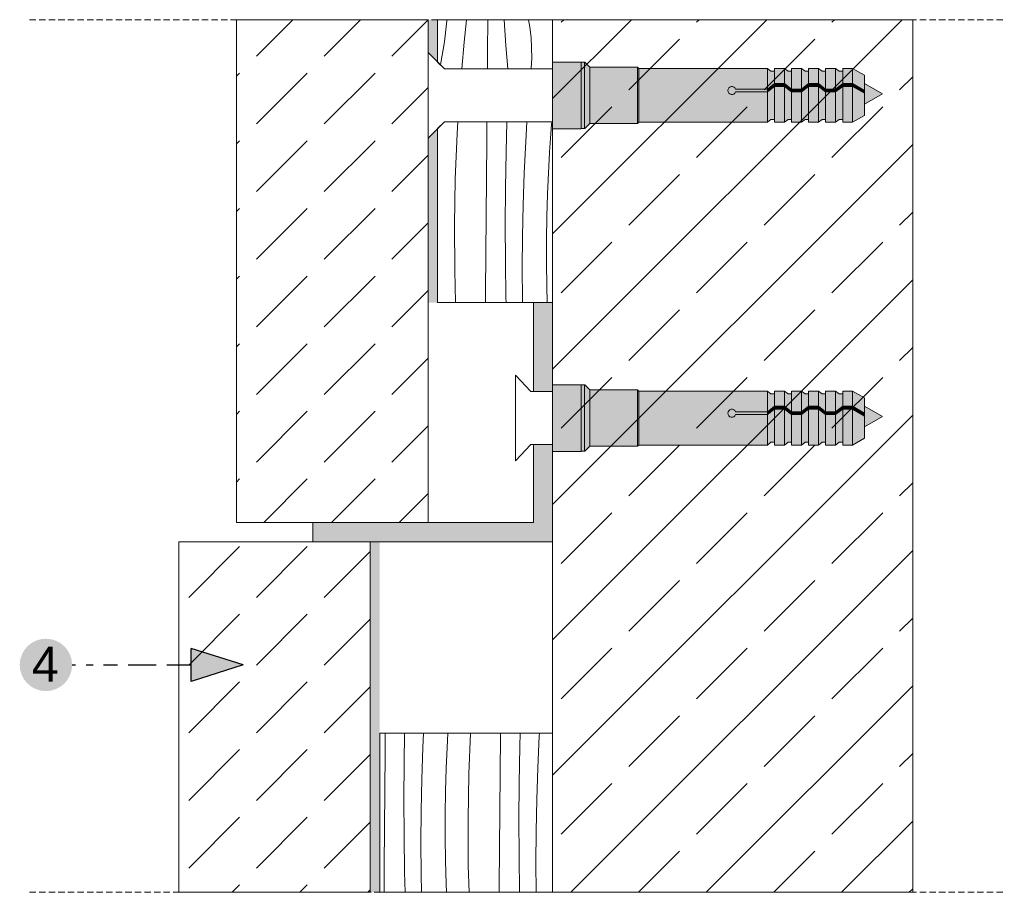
# Model space of a CAD drawing. Header units: millimetres. Extents: x -5600 to 56024, y 506 to 54141.
# Tile 23 of 48: x 50080 to 53165, y 21838 to 24574. Entities that reach past the tile are written whole.
import ezdxf

# ---------------------------------------------------------------- set-up
doc = ezdxf.new("R2010")
doc.units = ezdxf.units.MM
doc.linetypes.add('Hidden Line', pattern=[30.00000000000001, 20, -10.00000000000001])
for name, color, linetype, lineweight in [('2D - Ogolne5', 161, 'Continuous', 25), ('2D Drafting - General102', 254, 'Continuous', 13), ('2D Drafting - General121', 255, 'Continuous', 0), ('2D Drafting - General2', 251, 'Continuous', 15), ('2D Drafting - General5', 161, 'Continuous', 25), ('2D Drafting - General81', 251, 'Continuous', 20), ('Opisy - Tekst121', 255, 'Continuous', 0)]:
    doc.layers.add(name, color=color, linetype=linetype, lineweight=lineweight)
doc.styles.add('GENERATED_STYLE_5', font='arial.ttf')
pattern_1 = [(44.99999999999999, (201435.5955417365, 312747.3087621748), (-212.1320343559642, 212.1320343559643), [225, -75]), (44.99999999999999, (201435.5955417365, 312959.4407965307), (-212.1320343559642, 212.1320343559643), [225, -75])]

# ---------------------------------------------------------------- blocks, each defined once
blk = doc.blocks.new('*X22')
at = {"layer": '2D Drafting - General81', "linetype": 'Continuous'}
for p, q in [((-50008.19780058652, -96080.8728732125), (-50005.66169785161, -96058.83899559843)), ((-50005.66169785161, -96058.83899559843), (-50005.60515640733, -96057.69902214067)), ((-49987.7471648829, -96081.17234380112), (-49985.11387313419, -96057.69902214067)), ((-49962.87712085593, -96063.83852239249), (-49962.7962184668, -96057.69902214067)), ((-49943.96602519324, -96084.65413693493), (-49945.75107377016, -96057.69902214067)), ((-49919.03348105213, -96065.69111268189), (-49920.43440993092, -96057.69902214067)), ((-49963.11883745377, -96084.73189079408), (-49962.87712085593, -96063.83852239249)), ((-49917.7846579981, -96076.34356955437), (-49919.03348105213, -96065.69111268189)), ((-49917.14285957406, -96087.04975894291), (-49917.7846579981, -96076.34356955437)), ((-50012.16056137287, -96102.6953411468), (-50008.19780058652, -96080.8728732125)), ((-49990.21230004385, -96109.06901910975), (-49987.7471648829, -96081.17234380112)), ((-49963.32695611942, -96105.62562087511), (-49963.11883745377, -96084.73189079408)), ((-49942.14717966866, -96109.06901910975), (-49943.96602519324, -96084.65413693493)), ((-49917.11015770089, -96097.7751180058), (-49917.14285957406, -96087.04975894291)), ((-49917.68665795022, -96108.48502201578), (-49917.11015770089, -96097.7751180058)), ((-50012.40428405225, -96104.99799560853), (-50012.16056137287, -96102.6953411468)), ((-49963.35787599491, -96109.06901910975), (-49963.32695611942, -96105.62562087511)), ((-49917.75151423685, -96109.06901910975), (-49917.68665795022, -96108.48502201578))]:
    blk.add_line(p, q, dxfattribs=at)
blk = doc.blocks.new('Wype_nienie_39')
at = {"layer": '2D Drafting - General2', "linetype": 'Continuous'}
for p, q in [((-49895.36329699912, -96057.69902214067), (-50015.36329767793, -96057.69902214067)), ((-50015.36329767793, -96057.69902214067), (-50015.36329767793, -96102.03898198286)), ((-49895.36329699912, -96109.06901910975), (-49895.36329699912, -96057.69902214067)), ((-50015.36329767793, -96102.03898198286), (-50008.33326055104, -96109.06901910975)), ((-50008.33326055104, -96109.06901910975), (-49895.36329699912, -96109.06901910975))]:
    blk.add_line(p, q, dxfattribs=at)
at = {"layer": '2D Drafting - General81', "linetype": 'Continuous'}
blk.add_blockref('*X22', (0, 0), dxfattribs=at)
blk = doc.blocks.new('*X24')
at = {"layer": '2D Drafting - General81', "linetype": 'Continuous'}
for p, q in [((-50070.20090238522, -96823.99595780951), (-50070.02940946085, -96803.26034970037)), ((-50050.34524158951, -96834.2325066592), (-50049.82908444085, -96803.26034970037)), ((-50030.76923708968, -96818.43178578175), (-50030.04993145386, -96803.26034970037)), ((-50005.1540275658, -96810.95132908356), (-50004.68976050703, -96803.26034970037)), ((-49982.78860609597, -96845.81111189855), (-49981.04378877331, -96803.26034970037)), ((-49950.13314113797, -96845.16714363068), (-49949.8077486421, -96805.82318060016)), ((-49949.8077486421, -96805.82318060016), (-49949.78564432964, -96803.26034970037)), ((-49929.64167492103, -96817.25200679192), (-49929.26053945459, -96803.26034970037)), ((-49910.70147584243, -96839.60297160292), (-49909.13645348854, -96806.59386472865)), ((-49909.13645348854, -96806.59386472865), (-49908.93287406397, -96803.26034970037)), ((-50031.88459743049, -96851.45914418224), (-50030.76923708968, -96818.43178578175)), ((-50005.89744325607, -96825.44145130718), (-50005.1540275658, -96810.95132908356)), ((-49930.27748034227, -96855.40369248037), (-49929.64167492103, -96817.25200679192)), ((-50070.51234826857, -96863.3400337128), (-50070.20090238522, -96823.99595780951)), ((-50006.50995670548, -96839.93769689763), (-50005.89744325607, -96825.44145130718)), ((-50050.57776315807, -96872.38878141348), (-50050.34524158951, -96834.2325066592)), ((-50007.23902750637, -96864.07497300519), (-50006.50995670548, -96839.93769689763)), ((-49911.81683618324, -96872.6303300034), (-49910.70147584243, -96839.60297160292)), ((-49983.62083900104, -96893.6219215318), (-49982.78860609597, -96845.81111189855)), ((-49950.44458702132, -96884.51121953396), (-49950.13314113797, -96845.16714363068)), ((-50032.55008890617, -96884.49862893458), (-50031.88459743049, -96851.45914418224)), ((-49930.51000191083, -96893.55996723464), (-49930.27748034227, -96855.40369248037)), ((-50070.8098475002, -96902.68421754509), (-50070.51234826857, -96863.3400337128)), ((-50007.60519006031, -96888.22048122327), (-50007.23902750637, -96864.07497300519)), ((-50050.40697489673, -96910.54538242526), (-50050.57776315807, -96872.38878141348)), ((-49912.48232765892, -96905.66981475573), (-49911.81683618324, -96872.6303300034)), ((-50032.76558809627, -96917.54411261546), (-50032.55008890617, -96884.49862893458)), ((-50007.60836162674, -96912.36876547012), (-50007.60519006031, -96888.22048122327)), ((-49950.74208625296, -96923.85540336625), (-49950.44458702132, -96884.51121953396)), ((-49983.32568317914, -96941.43906293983), (-49983.62083900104, -96893.6219215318)), ((-49930.33921364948, -96931.71656824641), (-49930.51000191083, -96893.55996723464)), ((-50071.09340004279, -96942.0285043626), (-50070.8098475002, -96902.68421754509)), ((-50049.83289588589, -96948.69804684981), (-50050.40697489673, -96910.54538242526)), ((-50007.248541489, -96936.51436903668), (-50007.60836162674, -96912.36876547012)), ((-49912.69782684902, -96938.71529843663), (-49912.48232765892, -96905.66981475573)), ((-50032.53105503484, -96950.58946668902), (-50032.76558809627, -96917.54411261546)), ((-49951.02563879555, -96963.19969018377), (-49950.74208625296, -96923.85540336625)), ((-49929.76898357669, -96969.61343644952), (-49930.33921364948, -96931.71656824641)), ((-50071.28242468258, -96969.61343644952), (-50071.09340004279, -96942.0285043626)), ((-50006.52581095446, -96960.65183581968), (-50007.248541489, -96936.51436903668)), ((-49982.48724627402, -96969.61343644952), (-49983.32568317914, -96941.43906293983)), ((-49912.47853324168, -96969.61343644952), (-49912.69782684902, -96938.71529843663)), ((-50049.29701924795, -96969.61343644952), (-50049.83289588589, -96948.69804684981)), ((-50032.13690616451, -96969.61343644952), (-50032.53105503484, -96950.58946668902)), ((-50006.12257488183, -96969.61343644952), (-50006.52581095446, -96960.65183581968)), ((-49951.06958873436, -96969.61343644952), (-49951.02563879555, -96963.19969018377))]:
    blk.add_line(p, q, dxfattribs=at)
blk = doc.blocks.new('Wype_nienie_40')
at = {"layer": '2D Drafting - General2', "linetype": 'Continuous'}
for p, q in [((-49895.36329700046, -96803.26034970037), (-50075.80819485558, -96803.26034970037)), ((-50075.80819485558, -96803.26034970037), (-50075.80819485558, -96969.61343644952)), ((-49895.36329700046, -96969.61343644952), (-49895.36329700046, -96803.26034970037)), ((-50075.80819485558, -96969.61343644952), (-49895.36329700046, -96969.61343644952))]:
    blk.add_line(p, q, dxfattribs=at)
at = {"layer": '2D Drafting - General81', "linetype": 'Continuous'}
blk.add_blockref('*X24', (0, 0), dxfattribs=at)
blk = doc.blocks.new('*X54')
at = {"layer": '2D Drafting - General81', "linetype": 'Continuous'}
for p, q in [((-49995.04127922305, -96176.52321882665), (-49994.26308725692, -96164.48621750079)), ((-49964.01958078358, -96184.31318854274), (-49963.84857396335, -96164.48621750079)), ((-49943.85350706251, -96195.74201473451), (-49943.00209305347, -96164.48621750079)), ((-49923.34828563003, -96185.08387267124), (-49922.09037656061, -96164.48621750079)), ((-49897.41881360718, -96181.65537603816), (-49896.28309774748, -96167.19071363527)), ((-49896.28309774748, -96167.19071363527), (-49896.0461544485, -96164.48621750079)), ((-49997.00043823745, -96224.30111984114), (-49995.04127922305, -96176.52321882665)), ((-49898.42384117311, -96196.1297060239), (-49897.41881360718, -96181.65537603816)), ((-49964.34497327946, -96223.65715157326), (-49964.01958078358, -96184.31318854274)), ((-49924.91330798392, -96218.0929795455), (-49923.34828563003, -96185.08387267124)), ((-49944.48931248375, -96233.89370042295), (-49943.85350706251, -96195.74201473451)), ((-49899.29809846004, -96210.61252284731), (-49898.42384117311, -96196.1297060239)), ((-49900.04151415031, -96225.10264507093), (-49899.29809846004, -96210.61252284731)), ((-49964.65641916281, -96263.00122747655), (-49964.34497327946, -96223.65715157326)), ((-49926.02866832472, -96251.12033794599), (-49924.91330798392, -96218.0929795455)), ((-49997.83267114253, -96272.1119294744), (-49997.00043823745, -96224.30111984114)), ((-49944.72183405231, -96272.04997517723), (-49944.48931248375, -96233.89370042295)), ((-49900.65402759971, -96239.59889066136), (-49900.04151415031, -96225.10264507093)), ((-49901.38309840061, -96263.73616676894), (-49900.65402759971, -96239.59889066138)), ((-49926.6941598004, -96284.15982269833), (-49926.02866832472, -96251.12033794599)), ((-49964.95391839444, -96302.34541130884), (-49964.65641916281, -96263.00122747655)), ((-49901.74926095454, -96287.88167498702), (-49901.38309840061, -96263.73616676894)), ((-49997.53751532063, -96319.92907088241), (-49997.83267114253, -96272.1119294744)), ((-49944.55104579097, -96310.206576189), (-49944.72183405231, -96272.04997517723)), ((-49926.9096589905, -96317.20530637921), (-49926.6941598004, -96284.15982269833)), ((-49901.75243252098, -96312.02995923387), (-49901.74926095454, -96287.88167498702)), ((-49965.23747093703, -96341.68969812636), (-49964.95391839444, -96302.34541130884)), ((-49943.97696678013, -96348.35924061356), (-49944.55104579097, -96310.206576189)), ((-49901.39261238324, -96336.17556280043), (-49901.75243252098, -96312.02995923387)), ((-49996.54561485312, -96353.26034970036), (-49997.53751532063, -96319.92907088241)), ((-49926.67512592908, -96350.25066045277), (-49926.9096589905, -96317.20530637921)), ((-49900.88105509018, -96353.26034970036), (-49901.39261238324, -96336.17556280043)), ((-49965.31675836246, -96353.26034970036), (-49965.23747093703, -96341.68969812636)), ((-49943.85139465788, -96353.26034970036), (-49943.97696678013, -96348.35924061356)), ((-49926.6127695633, -96353.26034970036), (-49926.67512592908, -96350.25066045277))]:
    blk.add_line(p, q, dxfattribs=at)
blk = doc.blocks.new('Wype_nienie_60')
at = {"layer": '2D Drafting - General2', "linetype": 'Continuous'}
for p, q in [((-50008.33326055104, -96164.48621750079), (-50015.36329767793, -96171.51625462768)), ((-50015.36329767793, -96171.51625462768), (-50015.36329767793, -96353.26034970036)), ((-49895.36329699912, -96164.48621750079), (-50008.33326055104, -96164.48621750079)), ((-49895.36329699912, -96353.26034970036), (-49895.36329699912, -96164.48621750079)), ((-50015.36329767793, -96353.26034970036), (-49895.36329699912, -96353.26034970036))]:
    blk.add_line(p, q, dxfattribs=at)
at = {"layer": '2D Drafting - General81', "linetype": 'Continuous'}
blk.add_blockref('*X54', (0, 0), dxfattribs=at)

msp = doc.modelspace()

# ---------------------------------------------------------------- hatches: boundary and pattern name
at = {"layer": '2D - Ogolne5', "linetype": 'Continuous'}
msp.add_hatch(color=256, dxfattribs=at).paths.add_polyline_path([(50079.73709619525, 22551.34624029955, 0.9999999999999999), (50244.04111399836, 22551.34624029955, 0.9999999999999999)], flags=0)
at = {"layer": '2D Drafting - General102', "linetype": 'Continuous'}
for points in [[(51749.50565156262, 23687.52771493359), (51689.50565007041, 23687.52771493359), (51689.50565007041, 23408.38436351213), (51749.50565156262, 23408.38436351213)], [(50998.17095716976, 22937.52771307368), (51749.50565156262, 22937.52771307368), (51749.50565156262, 23242.13277587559), (51689.50565007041, 23242.13277587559), (51689.50565007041, 22997.527714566), (50998.17095716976, 22997.527714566)]]:
    msp.add_hatch(color=256, dxfattribs=at).paths.add_polyline_path(points)
at = {"layer": '2D Drafting - General121', "linetype": 'Continuous'}
for points in [[(51749.50565073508, 24232.46805912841), (51749.50565073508, 24342.49988016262), (51749.50565073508, 24441.48375076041), (51839.50562670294, 24441.48375076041), (51839.50562670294, 24333.72207359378), (51839.50562670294, 24232.46805912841)], [(51839.50562670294, 24232.46805912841), (51749.50565073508, 24232.46805912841), (51749.50565073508, 24342.49988016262), (51749.50565073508, 24441.48375076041), (51839.50562670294, 24441.48375076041), (51839.50562670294, 24330.8728601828)], [(51839.50562670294, 24232.759314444), (51839.50562670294, 24330.8728601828), (51839.50562670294, 24403.93484974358), (51839.50562670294, 24441.48375076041), (51850.0460229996, 24441.4837529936), (51850.0460229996, 24232.759314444)], [(51850.0460229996, 24232.759314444), (51850.0460229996, 24441.4837529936), (51850.57261102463, 24441.4837529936), (51866.81325336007, 24425.24311065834), (51866.81325336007, 24248.99995677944), (51850.57261102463, 24232.759314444)], [(51866.81325336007, 24248.70870146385), (51866.81325336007, 24425.24311065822), (52016.0402040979, 24425.24311065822), (52016.0402040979, 24248.70870146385)], [(52016.0402040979, 24248.70870146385), (52016.0402040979, 24425.24311065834), (52019.7766186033, 24421.50669615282), (52019.7766186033, 24252.44511596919)], [(52445.35703245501, 24412.63069759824), (52445.35703245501, 24373.77751153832), (52423.03319909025, 24356.53805781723), (52423.03319909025, 24421.50669615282), (52434.26203426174, 24412.63069759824)], [(52476.42302739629, 24421.50669615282), (52476.42302739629, 24373.77751153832), (52445.35703245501, 24373.77751153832), (52445.35703245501, 24421.50669615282)], [(52498.74686076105, 24412.63069759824), (52498.74686076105, 24356.53805781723), (52476.42302739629, 24373.77751153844), (52476.42302739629, 24421.50669615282), (52487.65186256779, 24412.63069759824)], [(52529.81285570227, 24421.50669615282), (52529.81285570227, 24356.53805781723), (52498.74686076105, 24356.53805781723), (52498.74686076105, 24421.50669615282)], [(52529.81285570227, 24356.53805781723), (52529.81285570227, 24421.50669615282), (52541.04169087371, 24412.63069759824), (52552.13668906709, 24412.63069759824), (52552.13668906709, 24373.77751153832)], [(52583.20268400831, 24421.50669615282), (52583.20268400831, 24373.77751153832), (52552.13668906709, 24373.77751153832), (52552.13668906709, 24421.50669615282)], [(52605.52651737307, 24412.63069759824), (52605.52651737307, 24356.53805781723), (52583.20268400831, 24373.77751153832), (52583.20268400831, 24421.50669615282), (52594.43151917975, 24412.63069759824)], [(52636.59251231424, 24421.50669615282), (52636.59251231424, 24356.53805781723), (52605.52651737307, 24356.53805781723), (52605.52651737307, 24421.50669615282)], [(52658.91634567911, 24412.63069759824), (52658.91634567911, 24373.77751153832), (52636.59251231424, 24356.53805781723), (52636.59251231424, 24421.50669615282), (52647.82134748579, 24412.63069759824)], [(52658.91634567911, 24373.77751153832), (52658.91634567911, 24421.50669615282), (52689.98234062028, 24421.50669615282), (52689.98234062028, 24373.77751153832)], [(52727.12332755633, 24352.33415273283), (52689.98234062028, 24373.77751153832), (52689.98234062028, 24421.50669615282), (52727.12332755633, 24400.06333734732)], [(52423.03319909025, 24356.53805781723), (52445.35703245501, 24373.77751153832), (52445.35703245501, 24364.90151298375), (52423.03319909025, 24347.66205926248)], [(52445.35703245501, 24261.32111452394), (52434.26203426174, 24261.32111452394), (52423.03319909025, 24252.44511596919), (52423.03319909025, 24347.66205926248), (52445.35703245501, 24364.90151298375)], [(52445.35703245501, 24373.77751153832), (52476.42302739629, 24373.77751153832), (52476.42302739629, 24364.90151298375), (52445.35703245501, 24364.90151298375)], [(52445.35703245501, 24252.44511596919), (52445.35703245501, 24364.90151298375), (52476.42302739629, 24364.90151298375), (52476.42302739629, 24252.44511596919)], [(52498.74686076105, 24347.66205926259), (52476.42302739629, 24364.90151298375), (52476.42302739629, 24373.77751153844), (52498.74686076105, 24356.53805781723)], [(52498.74686076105, 24261.32111452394), (52487.65186256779, 24261.32111452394), (52476.42302739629, 24252.44511596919), (52476.42302739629, 24364.90151298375), (52498.74686076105, 24347.66205926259)], [(52498.74686076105, 24356.53805781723), (52529.81285570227, 24356.53805781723), (52529.81285570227, 24347.66205926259), (52498.74686076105, 24347.66205926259)], [(52498.74686076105, 24252.44511596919), (52498.74686076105, 24347.66205926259), (52529.81285570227, 24347.66205926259), (52529.81285570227, 24252.44511596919)], [(52552.13668906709, 24364.90151298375), (52529.81285570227, 24347.66205926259), (52529.81285570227, 24356.53805781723), (52552.13668906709, 24373.77751153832)], [(52552.13668906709, 24261.32111452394), (52541.04169087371, 24261.32111452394), (52529.81285570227, 24252.44511596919), (52529.81285570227, 24347.66205926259), (52552.13668906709, 24364.90151298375)], [(52583.20268400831, 24364.90151298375), (52552.13668906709, 24364.90151298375), (52552.13668906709, 24373.77751153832), (52583.20268400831, 24373.77751153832)], [(52583.20268400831, 24252.44511596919), (52552.13668906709, 24252.44511596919), (52552.13668906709, 24364.90151298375), (52583.20268400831, 24364.90151298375)], [(52605.52651737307, 24347.66205926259), (52583.20268400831, 24364.90151298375), (52583.20268400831, 24373.77751153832), (52605.52651737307, 24356.53805781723)], [(52605.52651737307, 24261.32111452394), (52594.43151917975, 24261.32111452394), (52583.20268400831, 24252.44511596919), (52583.20268400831, 24364.90151298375), (52605.52651737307, 24347.66205926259)], [(52605.52651737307, 24356.53805781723), (52636.59251231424, 24356.53805781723), (52636.59251231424, 24347.66205926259), (52605.52651737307, 24347.66205926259)], [(52636.59251231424, 24252.44511596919), (52605.52651737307, 24252.44511596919), (52605.52651737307, 24347.66205926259), (52636.59251231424, 24347.66205926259)], [(52636.59251231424, 24356.53805781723), (52658.91634567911, 24373.77751153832), (52658.91634567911, 24364.90151298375), (52636.59251231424, 24347.66205926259)], [(52658.91634567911, 24261.32111452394), (52647.82134748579, 24261.32111452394), (52636.59251231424, 24252.44511596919), (52636.59251231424, 24347.66205926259), (52658.91634567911, 24364.90151298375)], [(52658.91634567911, 24373.77751153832), (52689.98234062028, 24373.77751153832), (52689.98234062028, 24364.90151298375), (52658.91634567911, 24364.90151298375)], [(52658.91634567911, 24252.44511596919), (52658.91634567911, 24364.90151298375), (52689.98234062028, 24364.90151298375), (52689.98234062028, 24252.44511596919)], [(52727.12332755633, 24343.45815417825), (52689.98234062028, 24364.90151298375), (52689.98234062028, 24373.77751153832), (52727.12332755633, 24352.33415273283)], [(52727.12332755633, 24273.88847477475), (52689.98234062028, 24252.44511596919), (52689.98234062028, 24364.90151298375), (52727.12332755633, 24343.45815417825)], [(52783.30680139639, 24342.20862484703), (52727.12332755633, 24309.77108110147), (52727.12332755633, 24374.64616859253)], [(51749.50565156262, 23220.75072202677), (51749.50565156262, 23330.78254306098), (51749.50565156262, 23429.76641365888), (51839.50562753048, 23429.76641365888), (51839.50562753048, 23322.00473649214), (51839.50562753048, 23220.75072202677)], [(51839.50562753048, 23220.75072202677), (51749.50565156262, 23220.75072202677), (51749.50565156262, 23330.78254306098), (51749.50565156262, 23429.76641365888), (51839.50562753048, 23429.76641365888), (51839.50562753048, 23319.15552308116)], [(51839.50562753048, 23221.04197734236), (51839.50562753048, 23319.15552308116), (51839.50562753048, 23392.21751264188), (51839.50562753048, 23429.76641365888), (51850.04602382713, 23429.76641589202), (51850.04602382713, 23221.04197734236)], [(51850.04602382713, 23221.04197734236), (51850.04602382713, 23429.76641589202), (51850.57261185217, 23429.76641589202), (51866.81325418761, 23413.5257735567), (51866.81325418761, 23237.2826196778), (51850.57261185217, 23221.04197734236)], [(51866.81325418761, 23236.99136436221), (51866.81325418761, 23413.5257735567), (52016.04020492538, 23413.5257735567), (52016.04020492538, 23236.99136436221)], [(52016.04020492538, 23236.99136436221), (52016.04020492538, 23413.5257735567), (52019.77661943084, 23409.78935905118), (52019.77661943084, 23240.72777886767)], [(52445.35703328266, 23400.9133604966), (52445.35703328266, 23362.06017443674), (52423.03319991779, 23344.82072071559), (52423.03319991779, 23409.78935905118), (52434.26203508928, 23400.9133604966)], [(52476.42302822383, 23409.78935905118), (52476.42302822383, 23362.06017443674), (52445.35703328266, 23362.06017443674), (52445.35703328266, 23409.78935905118)], [(52498.74686158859, 23400.9133604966), (52498.74686158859, 23344.82072071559), (52476.42302822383, 23362.06017443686), (52476.42302822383, 23409.78935905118), (52487.65186339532, 23400.9133604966)], [(52529.81285652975, 23409.78935905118), (52529.81285652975, 23344.82072071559), (52498.74686158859, 23344.82072071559), (52498.74686158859, 23409.78935905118)], [(52529.81285652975, 23344.82072071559), (52529.81285652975, 23409.78935905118), (52541.04169170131, 23400.9133604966), (52552.13668989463, 23400.9133604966), (52552.13668989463, 23362.06017443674)], [(52583.20268483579, 23409.78935905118), (52583.20268483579, 23362.06017443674), (52552.13668989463, 23362.06017443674), (52552.13668989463, 23409.78935905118)], [(52605.52651820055, 23400.9133604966), (52605.52651820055, 23344.82072071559), (52583.20268483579, 23362.06017443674), (52583.20268483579, 23409.78935905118), (52594.43152000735, 23400.9133604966)], [(52636.59251314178, 23409.78935905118), (52636.59251314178, 23344.82072071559), (52605.52651820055, 23344.82072071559), (52605.52651820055, 23409.78935905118)], [(52658.91634650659, 23400.9133604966), (52658.91634650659, 23362.06017443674), (52636.59251314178, 23344.82072071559), (52636.59251314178, 23409.78935905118), (52647.82134831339, 23400.9133604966)], [(52658.91634650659, 23362.06017443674), (52658.91634650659, 23409.78935905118), (52689.98234144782, 23409.78935905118), (52689.98234144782, 23362.06017443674)], [(52727.12332838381, 23340.61681563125), (52689.98234144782, 23362.06017443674), (52689.98234144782, 23409.78935905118), (52727.12332838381, 23388.34600024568)], [(52423.03319991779, 23344.82072071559), (52445.35703328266, 23362.06017443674), (52445.35703328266, 23353.18417588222), (52423.03319991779, 23335.9447221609)], [(52445.35703328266, 23362.06017443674), (52476.42302822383, 23362.06017443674), (52476.42302822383, 23353.18417588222), (52445.35703328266, 23353.18417588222)], [(52498.74686158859, 23335.94472216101), (52476.42302822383, 23353.18417588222), (52476.42302822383, 23362.06017443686), (52498.74686158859, 23344.82072071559)], [(52552.13668989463, 23353.18417588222), (52529.81285652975, 23335.94472216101), (52529.81285652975, 23344.82072071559), (52552.13668989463, 23362.06017443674)], [(52583.20268483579, 23353.18417588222), (52552.13668989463, 23353.18417588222), (52552.13668989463, 23362.06017443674), (52583.20268483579, 23362.06017443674)], [(52605.52651820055, 23335.94472216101), (52583.20268483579, 23353.18417588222), (52583.20268483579, 23362.06017443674), (52605.52651820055, 23344.82072071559)], [(52636.59251314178, 23344.82072071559), (52658.91634650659, 23362.06017443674), (52658.91634650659, 23353.18417588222), (52636.59251314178, 23335.94472216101)], [(52658.91634650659, 23362.06017443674), (52689.98234144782, 23362.06017443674), (52689.98234144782, 23353.18417588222), (52658.91634650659, 23353.18417588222)], [(52727.12332838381, 23331.74081707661), (52689.98234144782, 23353.18417588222), (52689.98234144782, 23362.06017443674), (52727.12332838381, 23340.61681563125)], [(52783.30680222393, 23330.49128774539), (52727.12332838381, 23298.05374399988), (52727.12332838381, 23362.92883149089)], [(52445.35703328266, 23249.6037774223), (52434.26203508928, 23249.6037774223), (52423.03319991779, 23240.72777886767), (52423.03319991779, 23335.9447221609), (52445.35703328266, 23353.18417588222)], [(52445.35703328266, 23240.72777886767), (52445.35703328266, 23353.18417588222), (52476.42302822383, 23353.18417588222), (52476.42302822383, 23240.72777886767)], [(52498.74686158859, 23249.6037774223), (52487.65186339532, 23249.6037774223), (52476.42302822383, 23240.72777886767), (52476.42302822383, 23353.18417588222), (52498.74686158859, 23335.94472216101)], [(52498.74686158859, 23344.82072071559), (52529.81285652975, 23344.82072071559), (52529.81285652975, 23335.94472216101), (52498.74686158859, 23335.94472216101)], [(52498.74686158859, 23240.72777886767), (52498.74686158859, 23335.94472216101), (52529.81285652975, 23335.94472216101), (52529.81285652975, 23240.72777886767)], [(52552.13668989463, 23249.6037774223), (52541.04169170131, 23249.6037774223), (52529.81285652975, 23240.72777886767), (52529.81285652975, 23335.94472216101), (52552.13668989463, 23353.18417588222)], [(52583.20268483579, 23240.72777886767), (52552.13668989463, 23240.72777886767), (52552.13668989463, 23353.18417588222), (52583.20268483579, 23353.18417588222)], [(52605.52651820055, 23249.6037774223), (52594.43152000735, 23249.6037774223), (52583.20268483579, 23240.72777886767), (52583.20268483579, 23353.18417588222), (52605.52651820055, 23335.94472216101)], [(52605.52651820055, 23344.82072071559), (52636.59251314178, 23344.82072071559), (52636.59251314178, 23335.94472216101), (52605.52651820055, 23335.94472216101)], [(52636.59251314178, 23240.72777886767), (52605.52651820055, 23240.72777886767), (52605.52651820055, 23335.94472216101), (52636.59251314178, 23335.94472216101)], [(52658.91634650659, 23249.6037774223), (52647.82134831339, 23249.6037774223), (52636.59251314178, 23240.72777886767), (52636.59251314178, 23335.94472216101), (52658.91634650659, 23353.18417588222)], [(52658.91634650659, 23240.72777886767), (52658.91634650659, 23353.18417588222), (52689.98234144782, 23353.18417588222), (52689.98234144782, 23240.72777886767)], [(52727.12332838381, 23262.17113767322), (52689.98234144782, 23240.72777886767), (52689.98234144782, 23353.18417588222), (52727.12332838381, 23331.74081707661)]]:
    msp.add_hatch(color=256, dxfattribs=at).paths.add_polyline_path(points)
h = msp.add_hatch(color=256, dxfattribs=at)
edge = h.paths.add_edge_path()
edge.add_line((52019.7766186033, 24252.44511596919), (52019.7766186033, 24421.50669615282))
edge.add_line((52019.7766186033, 24421.50669615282), (52423.03319909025, 24421.50669615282))
edge.add_line((52423.03319909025, 24421.50669615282), (52423.03319909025, 24356.53805781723))
edge.add_line((52423.03319909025, 24356.53805781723), (52323.10734887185, 24356.53805781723))
edge.add_arc((52311.36352356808, 24352.10005853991), 12.55441238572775, 20.70161155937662, 339.2983884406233)
edge.add_line((52323.10734887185, 24347.66205926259), (52423.03319909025, 24347.66205926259))
edge.add_line((52423.03319909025, 24347.66205926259), (52423.03319909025, 24252.44511596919))
edge.add_line((52423.03319909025, 24252.44511596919), (52019.7766186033, 24252.44511596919))
h = msp.add_hatch(color=256, dxfattribs=at)
edge = h.paths.add_edge_path()
edge.add_line((52423.03319909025, 24347.66205926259), (52323.10734887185, 24347.66205926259))
edge.add_arc((52311.36352356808, 24352.10005853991), 12.55441238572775, 20.701611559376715, 339.29838844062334, ccw=False)
edge.add_line((52323.10734887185, 24356.53805781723), (52423.03319909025, 24356.53805781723))
edge.add_line((52423.03319909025, 24356.53805781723), (52423.03319909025, 24347.66205926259))
h = msp.add_hatch(color=256, dxfattribs=at)
edge = h.paths.add_edge_path()
edge.add_line((52019.77661943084, 23240.72777886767), (52019.77661943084, 23409.78935905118))
edge.add_line((52019.77661943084, 23409.78935905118), (52423.03319991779, 23409.78935905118))
edge.add_line((52423.03319991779, 23409.78935905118), (52423.03319991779, 23344.82072071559))
edge.add_line((52423.03319991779, 23344.82072071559), (52323.10734969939, 23344.82072071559))
edge.add_arc((52311.36352439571, 23340.3827214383), 12.55441238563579, 20.70161155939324, 339.2983884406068)
edge.add_line((52323.10734969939, 23335.94472216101), (52423.03319991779, 23335.94472216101))
edge.add_line((52423.03319991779, 23335.94472216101), (52423.03319991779, 23240.72777886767))
edge.add_line((52423.03319991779, 23240.72777886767), (52019.77661943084, 23240.72777886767))
h = msp.add_hatch(color=256, dxfattribs=at)
edge = h.paths.add_edge_path()
edge.add_line((52423.03319991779, 23335.94472216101), (52323.10734969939, 23335.94472216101))
edge.add_arc((52311.36352439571, 23340.3827214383), 12.55441238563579, 20.7016115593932, 339.2983884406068, ccw=False)
edge.add_line((52323.10734969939, 23344.82072071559), (52423.03319991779, 23344.82072071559))
edge.add_line((52423.03319991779, 23344.82072071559), (52423.03319991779, 23335.94472216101))
at = {"layer": '2D Drafting - General5', "linetype": 'Continuous'}
msp.add_hatch(color=256, dxfattribs=at).paths.add_polyline_path([(50617.51951242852, 22603.17355208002), (50617.51951242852, 22499.51892851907), (50779.81564782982, 22551.34624029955)], flags=0)
at = {"layer": '2D Drafting - General81', "linetype": 'Continuous'}
h = msp.add_hatch(dxfattribs=at)
h.set_pattern_fill('BETON', color=256, scale=3, style=0, pattern_type=2)
h.set_pattern_definition(pattern_1)
h.paths.add_polyline_path([(50759.50563962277, 22997.52771307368), (51359.50565073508, 22997.52771307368), (51359.50565073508, 23524.99444174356), (51359.50565073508, 24574.21169575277), (50759.50563962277, 24574.21169575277), (50759.50563962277, 23524.99444174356)])
for points in [[(51389.50565909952, 24574.21169575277), (51359.50565073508, 24574.21169575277), (51359.50565073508, 24471.19181055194), (51389.50565909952, 24441.1918021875)], [(51359.50565073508, 23687.52771307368), (51389.50565909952, 23687.52771307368), (51389.50565909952, 24232.76000222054), (51359.50565073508, 24202.76001755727)], [(51208.17095937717, 22937.52771307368), (51178.17095716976, 22937.52771307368), (51178.17095716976, 21838.46845282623), (51208.17095716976, 21838.46845282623)]]:
    msp.add_hatch(color=256, dxfattribs=at).paths.add_polyline_path(points, flags=0)
h = msp.add_hatch(dxfattribs=at)
h.set_pattern_fill('SOLID___DASHED', color=256, scale=3, style=0, pattern_type=2)
h.set_pattern_definition([(44.99999999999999, (201435.5955417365, 312747.3087621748), (-212.1320343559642, 212.1320343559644), []), (44.99999999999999, (201329.5295245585, 312853.3747793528), (-212.1320343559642, 212.1320343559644), [225, -75])])
h.paths.add_polyline_path([(51749.50565073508, 21838.46849188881), (51900.95122996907, 21838.46849188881), (52878.75610060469, 21838.46849188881), (52878.75610060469, 24574.21169575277), (51900.95122996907, 24574.21169575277), (51752.11893771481, 24574.21169575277), (51749.50565073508, 24574.21169575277)])
h = msp.add_hatch(dxfattribs=at)
h.set_pattern_fill('BETON', color=256, scale=3, style=0, pattern_type=2)
h.set_pattern_definition(pattern_1)
h.paths.add_polyline_path([(51178.17095716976, 21838.46845282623), (51178.17095716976, 22937.52771307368), (50578.17094605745, 22937.52771307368), (50578.17094605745, 21838.46845282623)])

# ---------------------------------------------------------------- linework, layer by layer
at = {"layer": '2D - Ogolne5', "linetype": 'Continuous'}
for p, q in [((50617.51951242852, 22499.51892851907), (50617.51951242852, 22603.17355208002)), ((50779.81564782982, 22551.34624029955), (50617.51951242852, 22603.17355208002)), ((50244.04111399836, 22551.34624029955), (50255.02004492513, 22551.34624029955)), ((50287.95683770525, 22551.34624029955), (50309.91469955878, 22551.34624029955)), ((50342.8514923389, 22551.34624029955), (50386.76721604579, 22551.34624029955)), ((50419.70400882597, 22551.34624029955), (50507.53545623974, 22551.34624029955)), ((50540.47224901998, 22551.34624029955), (50617.51951242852, 22551.34624029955)), ((50779.81564782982, 22551.34624029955), (50617.51951242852, 22499.51892851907))]:
    msp.add_line(p, q, dxfattribs=at)
at = {"layer": '2D Drafting - General2', "linetype": 'Hidden Line'}
for p, q in [((50110.74411460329, 24574.21168606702), (53165.4809600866, 24574.21168606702)), ((50110.74411460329, 21838.46845282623), (53165.4809600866, 21838.46845282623))]:
    msp.add_line(p, q, dxfattribs=at)
at = {"layer": '2D Drafting - General2', "linetype": 'Continuous'}
for p, q in [((51359.50565073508, 24471.19180538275), (51359.50565073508, 24336.97590606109)), ((51410.59575786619, 24420.10169825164), (51359.50565073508, 24471.19180538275)), ((51749.50565073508, 24420.10169825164), (51410.59575786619, 24420.10169825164)), ((51359.50565073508, 24202.76000673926), (51359.50565073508, 24336.97590606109)), ((51410.59575786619, 24253.85011387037), (51359.50565073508, 24202.76000673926)), ((51749.50565073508, 24253.85011387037), (51410.59575786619, 24253.85011387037)), ((51633.54145121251, 23459.47446828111), (51633.54145121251, 23325.25856895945)), ((51681.63155834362, 23408.38436115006), (51633.54145121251, 23459.47446828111)), ((51749.50565156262, 23408.38436115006), (51681.63155834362, 23408.38436115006)), ((51633.54145121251, 23191.04266963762), (51633.54145121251, 23325.25856895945)), ((51681.63155834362, 23242.13277676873), (51633.54145121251, 23191.04266963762)), ((51749.50565156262, 23242.13277676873), (51681.63155834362, 23242.13277676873))]:
    msp.add_line(p, q, dxfattribs=at)
at = {"layer": '2D Drafting - General2', "linetype": 'Continuous', "flags": 128}
for points in [[(50759.50563962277, 22997.52771307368), (51359.50565073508, 22997.52771307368), (51359.50565073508, 23524.99444174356), (51359.50565073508, 24574.21169575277), (50759.50563962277, 24574.21169575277), (50759.50563962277, 23524.99444174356)], [(51749.50565073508, 21838.46849188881), (51900.95122996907, 21838.46849188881), (52878.75610060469, 21838.46849188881), (52878.75610060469, 24574.21169575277), (51900.95122996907, 24574.21169575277), (51752.11893771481, 24574.21169575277), (51749.50565073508, 24574.21169575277)], [(51749.50565073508, 24232.46805912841), (51749.50565073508, 24342.49988016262), (51749.50565073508, 24441.48375076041), (51839.50562670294, 24441.48375076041), (51839.50562670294, 24333.72207359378), (51839.50562670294, 24232.46805912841)], [(51839.50562670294, 24232.46805912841), (51749.50565073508, 24232.46805912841), (51749.50565073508, 24342.49988016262), (51749.50565073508, 24441.48375076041), (51839.50562670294, 24441.48375076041), (51839.50562670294, 24330.8728601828)], [(51839.50562670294, 24232.759314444), (51839.50562670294, 24330.8728601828), (51839.50562670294, 24403.93484974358), (51839.50562670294, 24441.48375076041), (51850.0460229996, 24441.4837529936), (51850.0460229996, 24232.759314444)], [(51850.0460229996, 24232.759314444), (51850.0460229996, 24441.4837529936), (51850.57261102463, 24441.4837529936), (51866.81325336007, 24425.24311065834), (51866.81325336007, 24248.99995677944), (51850.57261102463, 24232.759314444)], [(51866.81325336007, 24248.70870146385), (51866.81325336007, 24425.24311065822), (52016.0402040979, 24425.24311065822), (52016.0402040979, 24248.70870146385)], [(52016.0402040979, 24248.70870146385), (52016.0402040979, 24425.24311065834), (52019.7766186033, 24421.50669615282), (52019.7766186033, 24252.44511596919)], [(52445.35703245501, 24412.63069759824), (52445.35703245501, 24373.77751153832), (52423.03319909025, 24356.53805781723), (52423.03319909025, 24421.50669615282), (52434.26203426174, 24412.63069759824)], [(52476.42302739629, 24421.50669615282), (52476.42302739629, 24373.77751153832), (52445.35703245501, 24373.77751153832), (52445.35703245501, 24421.50669615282)], [(52498.74686076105, 24412.63069759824), (52498.74686076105, 24356.53805781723), (52476.42302739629, 24373.77751153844), (52476.42302739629, 24421.50669615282), (52487.65186256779, 24412.63069759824)], [(52529.81285570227, 24421.50669615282), (52529.81285570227, 24356.53805781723), (52498.74686076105, 24356.53805781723), (52498.74686076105, 24421.50669615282)], [(52529.81285570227, 24356.53805781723), (52529.81285570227, 24421.50669615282), (52541.04169087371, 24412.63069759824), (52552.13668906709, 24412.63069759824), (52552.13668906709, 24373.77751153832)], [(52583.20268400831, 24421.50669615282), (52583.20268400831, 24373.77751153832), (52552.13668906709, 24373.77751153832), (52552.13668906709, 24421.50669615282)], [(52605.52651737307, 24412.63069759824), (52605.52651737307, 24356.53805781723), (52583.20268400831, 24373.77751153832), (52583.20268400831, 24421.50669615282), (52594.43151917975, 24412.63069759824)], [(52636.59251231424, 24421.50669615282), (52636.59251231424, 24356.53805781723), (52605.52651737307, 24356.53805781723), (52605.52651737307, 24421.50669615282)], [(52658.91634567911, 24412.63069759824), (52658.91634567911, 24373.77751153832), (52636.59251231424, 24356.53805781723), (52636.59251231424, 24421.50669615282), (52647.82134748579, 24412.63069759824)], [(52658.91634567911, 24373.77751153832), (52658.91634567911, 24421.50669615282), (52689.98234062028, 24421.50669615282), (52689.98234062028, 24373.77751153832)], [(52727.12332755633, 24352.33415273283), (52689.98234062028, 24373.77751153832), (52689.98234062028, 24421.50669615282), (52727.12332755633, 24400.06333734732)], [(52423.03319909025, 24356.53805781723), (52445.35703245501, 24373.77751153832), (52445.35703245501, 24364.90151298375), (52423.03319909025, 24347.66205926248)], [(52445.35703245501, 24261.32111452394), (52434.26203426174, 24261.32111452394), (52423.03319909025, 24252.44511596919), (52423.03319909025, 24347.66205926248), (52445.35703245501, 24364.90151298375)], [(52445.35703245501, 24373.77751153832), (52476.42302739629, 24373.77751153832), (52476.42302739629, 24364.90151298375), (52445.35703245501, 24364.90151298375)], [(52445.35703245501, 24252.44511596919), (52445.35703245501, 24364.90151298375), (52476.42302739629, 24364.90151298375), (52476.42302739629, 24252.44511596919)], [(52498.74686076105, 24347.66205926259), (52476.42302739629, 24364.90151298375), (52476.42302739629, 24373.77751153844), (52498.74686076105, 24356.53805781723)], [(52498.74686076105, 24261.32111452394), (52487.65186256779, 24261.32111452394), (52476.42302739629, 24252.44511596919), (52476.42302739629, 24364.90151298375), (52498.74686076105, 24347.66205926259)], [(52498.74686076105, 24356.53805781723), (52529.81285570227, 24356.53805781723), (52529.81285570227, 24347.66205926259), (52498.74686076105, 24347.66205926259)], [(52498.74686076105, 24252.44511596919), (52498.74686076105, 24347.66205926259), (52529.81285570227, 24347.66205926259), (52529.81285570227, 24252.44511596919)], [(52552.13668906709, 24364.90151298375), (52529.81285570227, 24347.66205926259), (52529.81285570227, 24356.53805781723), (52552.13668906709, 24373.77751153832)], [(52552.13668906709, 24261.32111452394), (52541.04169087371, 24261.32111452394), (52529.81285570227, 24252.44511596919), (52529.81285570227, 24347.66205926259), (52552.13668906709, 24364.90151298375)], [(52583.20268400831, 24364.90151298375), (52552.13668906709, 24364.90151298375), (52552.13668906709, 24373.77751153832), (52583.20268400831, 24373.77751153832)], [(52583.20268400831, 24252.44511596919), (52552.13668906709, 24252.44511596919), (52552.13668906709, 24364.90151298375), (52583.20268400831, 24364.90151298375)], [(52605.52651737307, 24347.66205926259), (52583.20268400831, 24364.90151298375), (52583.20268400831, 24373.77751153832), (52605.52651737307, 24356.53805781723)], [(52605.52651737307, 24261.32111452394), (52594.43151917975, 24261.32111452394), (52583.20268400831, 24252.44511596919), (52583.20268400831, 24364.90151298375), (52605.52651737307, 24347.66205926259)], [(52605.52651737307, 24356.53805781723), (52636.59251231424, 24356.53805781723), (52636.59251231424, 24347.66205926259), (52605.52651737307, 24347.66205926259)], [(52636.59251231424, 24252.44511596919), (52605.52651737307, 24252.44511596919), (52605.52651737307, 24347.66205926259), (52636.59251231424, 24347.66205926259)], [(52636.59251231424, 24356.53805781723), (52658.91634567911, 24373.77751153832), (52658.91634567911, 24364.90151298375), (52636.59251231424, 24347.66205926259)], [(52658.91634567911, 24261.32111452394), (52647.82134748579, 24261.32111452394), (52636.59251231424, 24252.44511596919), (52636.59251231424, 24347.66205926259), (52658.91634567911, 24364.90151298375)], [(52658.91634567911, 24373.77751153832), (52689.98234062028, 24373.77751153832), (52689.98234062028, 24364.90151298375), (52658.91634567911, 24364.90151298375)], [(52658.91634567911, 24252.44511596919), (52658.91634567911, 24364.90151298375), (52689.98234062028, 24364.90151298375), (52689.98234062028, 24252.44511596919)], [(52727.12332755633, 24343.45815417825), (52689.98234062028, 24364.90151298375), (52689.98234062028, 24373.77751153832), (52727.12332755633, 24352.33415273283)], [(52727.12332755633, 24273.88847477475), (52689.98234062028, 24252.44511596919), (52689.98234062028, 24364.90151298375), (52727.12332755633, 24343.45815417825)], [(52783.30680139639, 24342.20862484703), (52727.12332755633, 24309.77108110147), (52727.12332755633, 24374.64616859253)], [(51749.50565156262, 23687.52771493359), (51689.50565007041, 23687.52771493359), (51689.50565007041, 23408.38436351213), (51749.50565156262, 23408.38436351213)], [(51749.50565156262, 23220.75072202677), (51749.50565156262, 23330.78254306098), (51749.50565156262, 23429.76641365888), (51839.50562753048, 23429.76641365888), (51839.50562753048, 23322.00473649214), (51839.50562753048, 23220.75072202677)], [(51839.50562753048, 23220.75072202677), (51749.50565156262, 23220.75072202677), (51749.50565156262, 23330.78254306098), (51749.50565156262, 23429.76641365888), (51839.50562753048, 23429.76641365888), (51839.50562753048, 23319.15552308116)], [(51839.50562753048, 23221.04197734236), (51839.50562753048, 23319.15552308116), (51839.50562753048, 23392.21751264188), (51839.50562753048, 23429.76641365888), (51850.04602382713, 23429.76641589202), (51850.04602382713, 23221.04197734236)], [(51850.04602382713, 23221.04197734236), (51850.04602382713, 23429.76641589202), (51850.57261185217, 23429.76641589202), (51866.81325418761, 23413.5257735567), (51866.81325418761, 23237.2826196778), (51850.57261185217, 23221.04197734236)], [(51866.81325418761, 23236.99136436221), (51866.81325418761, 23413.5257735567), (52016.04020492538, 23413.5257735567), (52016.04020492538, 23236.99136436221)], [(52016.04020492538, 23236.99136436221), (52016.04020492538, 23413.5257735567), (52019.77661943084, 23409.78935905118), (52019.77661943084, 23240.72777886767)], [(52445.35703328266, 23400.9133604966), (52445.35703328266, 23362.06017443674), (52423.03319991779, 23344.82072071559), (52423.03319991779, 23409.78935905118), (52434.26203508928, 23400.9133604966)], [(52476.42302822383, 23409.78935905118), (52476.42302822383, 23362.06017443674), (52445.35703328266, 23362.06017443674), (52445.35703328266, 23409.78935905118)], [(52498.74686158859, 23400.9133604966), (52498.74686158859, 23344.82072071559), (52476.42302822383, 23362.06017443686), (52476.42302822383, 23409.78935905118), (52487.65186339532, 23400.9133604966)], [(52529.81285652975, 23409.78935905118), (52529.81285652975, 23344.82072071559), (52498.74686158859, 23344.82072071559), (52498.74686158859, 23409.78935905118)], [(52529.81285652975, 23344.82072071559), (52529.81285652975, 23409.78935905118), (52541.04169170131, 23400.9133604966), (52552.13668989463, 23400.9133604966), (52552.13668989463, 23362.06017443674)], [(52583.20268483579, 23409.78935905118), (52583.20268483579, 23362.06017443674), (52552.13668989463, 23362.06017443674), (52552.13668989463, 23409.78935905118)], [(52605.52651820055, 23400.9133604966), (52605.52651820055, 23344.82072071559), (52583.20268483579, 23362.06017443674), (52583.20268483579, 23409.78935905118), (52594.43152000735, 23400.9133604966)], [(52636.59251314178, 23409.78935905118), (52636.59251314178, 23344.82072071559), (52605.52651820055, 23344.82072071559), (52605.52651820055, 23409.78935905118)], [(52658.91634650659, 23400.9133604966), (52658.91634650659, 23362.06017443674), (52636.59251314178, 23344.82072071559), (52636.59251314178, 23409.78935905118), (52647.82134831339, 23400.9133604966)], [(52658.91634650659, 23362.06017443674), (52658.91634650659, 23409.78935905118), (52689.98234144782, 23409.78935905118), (52689.98234144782, 23362.06017443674)], [(52727.12332838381, 23340.61681563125), (52689.98234144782, 23362.06017443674), (52689.98234144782, 23409.78935905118), (52727.12332838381, 23388.34600024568)], [(52423.03319991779, 23344.82072071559), (52445.35703328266, 23362.06017443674), (52445.35703328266, 23353.18417588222), (52423.03319991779, 23335.9447221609)], [(52445.35703328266, 23362.06017443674), (52476.42302822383, 23362.06017443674), (52476.42302822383, 23353.18417588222), (52445.35703328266, 23353.18417588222)], [(52498.74686158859, 23335.94472216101), (52476.42302822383, 23353.18417588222), (52476.42302822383, 23362.06017443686), (52498.74686158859, 23344.82072071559)], [(52552.13668989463, 23353.18417588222), (52529.81285652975, 23335.94472216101), (52529.81285652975, 23344.82072071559), (52552.13668989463, 23362.06017443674)], [(52583.20268483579, 23353.18417588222), (52552.13668989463, 23353.18417588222), (52552.13668989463, 23362.06017443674), (52583.20268483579, 23362.06017443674)], [(52605.52651820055, 23335.94472216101), (52583.20268483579, 23353.18417588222), (52583.20268483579, 23362.06017443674), (52605.52651820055, 23344.82072071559)], [(52636.59251314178, 23344.82072071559), (52658.91634650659, 23362.06017443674), (52658.91634650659, 23353.18417588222), (52636.59251314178, 23335.94472216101)], [(52658.91634650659, 23362.06017443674), (52689.98234144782, 23362.06017443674), (52689.98234144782, 23353.18417588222), (52658.91634650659, 23353.18417588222)], [(52727.12332838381, 23331.74081707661), (52689.98234144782, 23353.18417588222), (52689.98234144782, 23362.06017443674), (52727.12332838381, 23340.61681563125)], [(52783.30680222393, 23330.49128774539), (52727.12332838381, 23298.05374399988), (52727.12332838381, 23362.92883149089)], [(52445.35703328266, 23249.6037774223), (52434.26203508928, 23249.6037774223), (52423.03319991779, 23240.72777886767), (52423.03319991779, 23335.9447221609), (52445.35703328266, 23353.18417588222)], [(52445.35703328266, 23240.72777886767), (52445.35703328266, 23353.18417588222), (52476.42302822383, 23353.18417588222), (52476.42302822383, 23240.72777886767)], [(52498.74686158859, 23249.6037774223), (52487.65186339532, 23249.6037774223), (52476.42302822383, 23240.72777886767), (52476.42302822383, 23353.18417588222), (52498.74686158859, 23335.94472216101)], [(52498.74686158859, 23344.82072071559), (52529.81285652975, 23344.82072071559), (52529.81285652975, 23335.94472216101), (52498.74686158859, 23335.94472216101)], [(52498.74686158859, 23240.72777886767), (52498.74686158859, 23335.94472216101), (52529.81285652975, 23335.94472216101), (52529.81285652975, 23240.72777886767)], [(52552.13668989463, 23249.6037774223), (52541.04169170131, 23249.6037774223), (52529.81285652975, 23240.72777886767), (52529.81285652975, 23335.94472216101), (52552.13668989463, 23353.18417588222)], [(52583.20268483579, 23240.72777886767), (52552.13668989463, 23240.72777886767), (52552.13668989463, 23353.18417588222), (52583.20268483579, 23353.18417588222)], [(52605.52651820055, 23249.6037774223), (52594.43152000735, 23249.6037774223), (52583.20268483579, 23240.72777886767), (52583.20268483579, 23353.18417588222), (52605.52651820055, 23335.94472216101)], [(52605.52651820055, 23344.82072071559), (52636.59251314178, 23344.82072071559), (52636.59251314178, 23335.94472216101), (52605.52651820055, 23335.94472216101)], [(52636.59251314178, 23240.72777886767), (52605.52651820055, 23240.72777886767), (52605.52651820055, 23335.94472216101), (52636.59251314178, 23335.94472216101)], [(52658.91634650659, 23249.6037774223), (52647.82134831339, 23249.6037774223), (52636.59251314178, 23240.72777886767), (52636.59251314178, 23335.94472216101), (52658.91634650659, 23353.18417588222)], [(52658.91634650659, 23240.72777886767), (52658.91634650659, 23353.18417588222), (52689.98234144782, 23353.18417588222), (52689.98234144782, 23240.72777886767)], [(52727.12332838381, 23262.17113767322), (52689.98234144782, 23240.72777886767), (52689.98234144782, 23353.18417588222), (52727.12332838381, 23331.74081707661)], [(50998.17095716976, 22937.52771307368), (51749.50565156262, 22937.52771307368), (51749.50565156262, 23242.13277587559), (51689.50565007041, 23242.13277587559), (51689.50565007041, 22997.527714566), (50998.17095716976, 22997.527714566)], [(51178.17095716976, 21838.46845282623), (51178.17095716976, 22937.52771307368), (50578.17094605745, 22937.52771307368), (50578.17094605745, 21838.46845282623)]]:
    msp.add_lwpolyline(points, close=True, dxfattribs=at)
for points in [[(52019.7766186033, 24252.44511596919), (52019.7766186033, 24421.50669615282), (52423.03319909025, 24421.50669615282), (52423.03319909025, 24356.53805781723), (52323.10734887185, 24356.53805781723, 5.475043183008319), (52323.10734887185, 24347.66205926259), (52423.03319909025, 24347.66205926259), (52423.03319909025, 24252.44511596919)], [(52423.03319909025, 24347.66205926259), (52323.10734887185, 24347.66205926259, -5.475043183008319), (52323.10734887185, 24356.53805781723), (52423.03319909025, 24356.53805781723)], [(52019.77661943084, 23240.72777886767), (52019.77661943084, 23409.78935905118), (52423.03319991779, 23409.78935905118), (52423.03319991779, 23344.82072071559), (52323.10734969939, 23344.82072071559, 5.475043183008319), (52323.10734969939, 23335.94472216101), (52423.03319991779, 23335.94472216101), (52423.03319991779, 23240.72777886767)], [(52423.03319991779, 23335.94472216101), (52323.10734969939, 23335.94472216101, -5.475043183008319), (52323.10734969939, 23344.82072071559), (52423.03319991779, 23344.82072071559)]]:
    msp.add_lwpolyline(points, format="xyb", close=True, dxfattribs=at)

# ---------------------------------------------------------------- block references
at = {"layer": '2D Drafting - General81', "linetype": 'Continuous', "xscale": 3, "yscale": 3, "zscale": 3}
for name in ['Wype_nienie_39', 'Wype_nienie_60', 'Wype_nienie_40']:
    msp.add_blockref(name, (201435.5955417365, 312747.3087621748), dxfattribs=at)

# ---------------------------------------------------------------- texts
at = {"layer": 'Opisy - Tekst121', "linetype": 'Continuous', "insert": (50117.52601580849, 22608.42283922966), "char_height": 109.4933884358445, "attachment_point": 1, "style": 'GENERATED_STYLE_5'}
msp.add_mtext('{4}', dxfattribs=at)

doc.saveas('drawing.dxf')
